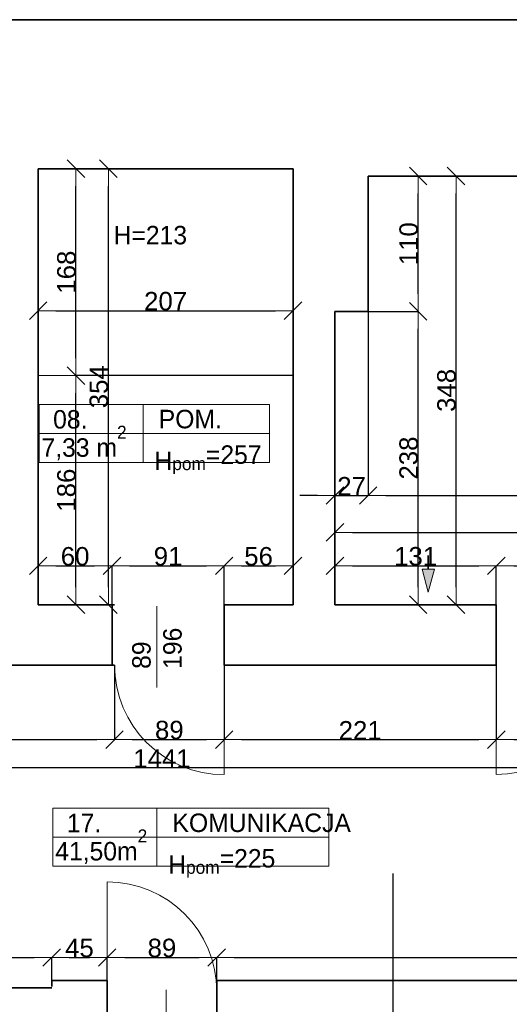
# Model space of a CAD drawing. Header units: metres. Extents: x 7506757 to 756746378, y 5735207 to 582114514.
# Tile 14 of 256: x 7541363 to 7545339, y 5802053 to 5810047. Entities that reach past the tile are written whole.
import ezdxf

# ---------------------------------------------------------------- set-up
doc = ezdxf.new("R2010")
doc.units = ezdxf.units.M
doc.header["$MEASUREMENT"] = 0
doc.header["$PDMODE"] = 2
doc.layers.get('0').update_dxf_attribs({"color": 250, "linetype": 'CONTINUOUS', "lineweight": 100, "plot": 0})
doc.layers.get('Defpoints').update_dxf_attribs({"linetype": 'CONTINUOUS'})
for name, color, linetype, lineweight in [('2D - Ogolne46', 7, 'CONTINUOUS', 18), ('7 - linia widok1', 7, 'CONTINUOUS', 13), ('ELEKTRYKA141', 7, 'CONTINUOUS', 0), ('M_OCIANA1', 7, 'CONTINUOUS', 13), ('M_OCIANA141', 7, 'CONTINUOUS', 0), ('M_OCIANA6', 5, 'CONTINUOUS', 35), ('M_OPISY141', 7, 'CONTINUOUS', 0), ('opis1', 7, 'CONTINUOUS', 13)]:
    doc.layers.add(name, color=color, linetype=linetype, lineweight=lineweight)
doc.layers.add('M_OCIANA', color=7, linetype='CONTINUOUS')
doc.layers.add('PWYMIAR', color=7, linetype='CONTINUOUS')
doc.styles.add('GENERATED_STYLE_1', font='arial.ttf')
doc.styles.add('GENERATED_STYLE_2', font='txt')
doc.dimstyles.new('GENERATED_STYLE__1', dxfattribs={"dimtxt": 150, "dimasz": 142.5, "dimexe": 0.18, "dimexo": 0, "dimgap": 0.09, "dimtad": 1, "dimdec": 0, "dimlfac": 0.1, "dimzin": 0, "dimdsep": 46, "dimtxsty": 'GENERATED_STYLE_1', "dimblk": 'ARROWHEAD_6', "dimblk1": 'ARROWHEAD_6', "dimblk2": 'ARROWHEAD_6', "dimcen": 0.09, "dimclrd": 251, "dimclre": 251, "dimclrt": 7, "dimazin": 0, "dimtfac": 1, "dimtdec": 4, "dimtmove": 0, "dimatfit": 3, "dimfxl": 0, "dimtolj": 1, "dimtzin": 0, "dimarcsym": 0})
doc.dimstyles.new('GENERATED_STYLE__2', dxfattribs={"dimtxt": 150, "dimasz": 142.5, "dimexe": 0.18, "dimexo": 0, "dimgap": 0.09, "dimtad": 1, "dimtih": 1, "dimtoh": 1, "dimdec": 0, "dimlfac": 0.1, "dimzin": 0, "dimdsep": 46, "dimtxsty": 'GENERATED_STYLE_1', "dimblk": 'ARROWHEAD_6', "dimblk1": 'ARROWHEAD_6', "dimblk2": 'ARROWHEAD_6', "dimcen": 0.09, "dimclrd": 251, "dimclre": 251, "dimclrt": 7, "dimazin": 0, "dimtfac": 1, "dimtdec": 4, "dimtmove": 0, "dimatfit": 3, "dimfxl": 0, "dimtolj": 1, "dimtzin": 0, "dimarcsym": 0})
doc.dimstyles.new('GENERATED_STYLE__3', dxfattribs={"dimtxt": 150, "dimasz": 142.5, "dimexe": 0.18, "dimexo": 0, "dimgap": 0.09, "dimtad": 1, "dimdec": 0, "dimlfac": 0.1, "dimzin": 0, "dimdsep": 46, "dimtxsty": 'GENERATED_STYLE_1', "dimblk": 'ARROWHEAD_6', "dimblk1": 'ARROWHEAD_6', "dimblk2": 'ARROWHEAD_6', "dimcen": 0.09, "dimclrd": 251, "dimclre": 251, "dimclrt": 7, "dimazin": 0, "dimtfac": 1, "dimtdec": 4, "dimtmove": 2, "dimatfit": 3, "dimfxl": 0, "dimtolj": 1, "dimtzin": 0, "dimarcsym": 0})
doc.dimstyles.new('GENERATED_STYLE__4', dxfattribs={"dimtxt": 150, "dimasz": 142.5, "dimexe": 0.18, "dimexo": 0, "dimgap": 0.09, "dimtad": 1, "dimtih": 1, "dimtoh": 1, "dimdec": 0, "dimlfac": 0.1, "dimzin": 0, "dimdsep": 46, "dimtxsty": 'GENERATED_STYLE_1', "dimblk": 'ARROWHEAD_6', "dimblk1": 'ARROWHEAD_6', "dimblk2": 'ARROWHEAD_6', "dimcen": 0.09, "dimclrd": 251, "dimclre": 251, "dimclrt": 7, "dimazin": 0, "dimtfac": 1, "dimtdec": 4, "dimtmove": 2, "dimatfit": 3, "dimfxl": 0, "dimtolj": 1, "dimtzin": 0, "dimarcsym": 0})

# ---------------------------------------------------------------- blocks, each defined once
blk = doc.blocks.new('Linia_22', base_point=(603552.2, 254718.8))
at = {"layer": 'M_OCIANA1', "linetype": 'Continuous'}
blk.add_hatch(color=256, dxfattribs=at).paths.add_polyline_path([(603552.2, 254419.2), (603502.2, 254605.8), (603602.2, 254605.8)], flags=0)
for p, q in [((603552.2, 254419.2), (603502.2, 254605.8)), ((603502.2, 254605.8), (603602.2, 254605.8)), ((603552.2, 254419.2), (603602.2, 254605.8))]:
    blk.add_line(p, q, dxfattribs=at)
at = {"layer": 'M_OCIANA6', "linetype": 'Continuous'}
blk.add_line((603552.2, 254718.8), (603552.2, 254605.8), dxfattribs=at)
blk = doc.blocks.new('ARROWHEAD_6')
at = {"color": 0, "linetype": 'Continuous', "lineweight": 0}
for p, q in [((0, 0), (-1, 0)), ((-0.5, -0.5), (0.5, 0.5))]:
    blk.add_line(p, q, dxfattribs=at)
blk = doc.blocks.new('*D4009')
at = {"layer": 'Defpoints', "color": 0, "linetype": 'Continuous', "transparency": 16777216}
for p in [(7543583.4, 5807684.4), (7541513.4, 5805297.5), (7543583.4, 5805297.5)]:
    blk.add_point(p, dxfattribs=at)
at = {"layer": 'PWYMIAR', "color": 251, "linetype": 'Continuous', "lineweight": -2, "transparency": 16777216}
for p, q in [((7541513.4, 5805297.5), (7541513.4, 5807684.6)), ((7541655.9, 5807684.4), (7543440.9, 5807684.4)), ((7543583.4, 5805297.5), (7543583.4, 5807684.6))]:
    blk.add_line(p, q, dxfattribs=at)
at = {"layer": 'PWYMIAR', "color": 251, "linetype": 'Continuous', "lineweight": -2, "transparency": 16777216, "xscale": 142.5, "yscale": 142.5, "zscale": 142.5, "rotation": 180}
blk.add_blockref('ARROWHEAD_6', (7541513.4, 5807684.4), dxfattribs=at)
at = {"layer": 'PWYMIAR', "color": 251, "linetype": 'Continuous', "lineweight": -2, "transparency": 16777216, "xscale": 142.5, "yscale": 142.5, "zscale": 142.5}
blk.add_blockref('ARROWHEAD_6', (7543583.4, 5807684.4), dxfattribs=at)
at = {"layer": 'PWYMIAR', "color": 7, "linetype": 'Continuous', "lineweight": 13, "transparency": 16777216, "insert": (7542548.4, 5807761.1), "char_height": 150, "attachment_point": 5, "style": 'GENERATED_STYLE_1'}
blk.add_mtext('\\A1;207', dxfattribs=at)
blk = doc.blocks.new('*D4010')
at = {"layer": 'Defpoints', "color": 0, "linetype": 'Continuous', "transparency": 16777216}
for p in [(7541820.1, 5807157.5), (7543583.4, 5807157.5), (7541513.4, 5805297.5)]:
    blk.add_point(p, dxfattribs=at)
at = {"layer": 'PWYMIAR', "color": 251, "linetype": 'Continuous', "lineweight": -2, "transparency": 16777216}
for p, q in [((7543583.4, 5807157.5), (7541820, 5807157.5)), ((7541820.1, 5805440), (7541820.1, 5807015)), ((7541513.4, 5805297.5), (7541820.3, 5805297.5))]:
    blk.add_line(p, q, dxfattribs=at)
at = {"layer": 'PWYMIAR', "color": 251, "linetype": 'Continuous', "lineweight": -2, "transparency": 16777216, "xscale": 142.5, "yscale": 142.5, "zscale": 142.5}
for p, rotation in [((7541820.1, 5807157.5), 90), ((7541820.1, 5805297.5), 270)]:
    blk.add_blockref('ARROWHEAD_6', p, dxfattribs=dict(at, rotation=rotation))
at = {"layer": 'PWYMIAR', "color": 7, "linetype": 'Continuous', "lineweight": 13, "transparency": 16777216, "insert": (7541743.5, 5806227.5), "char_height": 150, "attachment_point": 5, "rotation": 90, "style": 'GENERATED_STYLE_1'}
blk.add_mtext('\\A1;186', dxfattribs=at)
blk = doc.blocks.new('*D4011')
at = {"layer": 'Defpoints', "color": 0, "linetype": 'Continuous', "transparency": 16777216}
for p in [(7541513.4, 5808837.5), (7541820.1, 5808837.5), (7543583.4, 5807157.5)]:
    blk.add_point(p, dxfattribs=at)
at = {"layer": 'PWYMIAR', "color": 251, "linetype": 'Continuous', "lineweight": -2, "transparency": 16777216}
for p, q in [((7541513.4, 5808837.5), (7541820.3, 5808837.5)), ((7541820.1, 5807300), (7541820.1, 5808695)), ((7543583.4, 5807157.5), (7541820, 5807157.5))]:
    blk.add_line(p, q, dxfattribs=at)
at = {"layer": 'PWYMIAR', "color": 251, "linetype": 'Continuous', "lineweight": -2, "transparency": 16777216, "xscale": 142.5, "yscale": 142.5, "zscale": 142.5}
for p, rotation in [((7541820.1, 5808837.5), 90), ((7541820.1, 5807157.5), 270)]:
    blk.add_blockref('ARROWHEAD_6', p, dxfattribs=dict(at, rotation=rotation))
at = {"layer": 'PWYMIAR', "color": 7, "linetype": 'Continuous', "lineweight": 13, "transparency": 16777216, "insert": (7541743.5, 5807997.5), "char_height": 150, "attachment_point": 5, "rotation": 90, "style": 'GENERATED_STYLE_1'}
blk.add_mtext('\\A1;168', dxfattribs=at)
blk = doc.blocks.new('*D4012')
at = {"layer": 'Defpoints', "color": 0, "linetype": 'Continuous', "transparency": 16777216}
for p in [(7542113.4, 5805612.9), (7541513.4, 5805297.5), (7542113.4, 5805297.5)]:
    blk.add_point(p, dxfattribs=at)
at = {"layer": 'PWYMIAR', "color": 251, "linetype": 'Continuous', "lineweight": -2, "transparency": 16777216}
for p, q in [((7541513.4, 5805297.5), (7541513.4, 5805613)), ((7541655.9, 5805612.9), (7541970.9, 5805612.9)), ((7542113.4, 5805297.5), (7542113.4, 5805613))]:
    blk.add_line(p, q, dxfattribs=at)
at = {"layer": 'PWYMIAR', "color": 251, "linetype": 'Continuous', "lineweight": -2, "transparency": 16777216, "xscale": 142.5, "yscale": 142.5, "zscale": 142.5, "rotation": 180}
blk.add_blockref('ARROWHEAD_6', (7541513.4, 5805612.9), dxfattribs=at)
at = {"layer": 'PWYMIAR', "color": 251, "linetype": 'Continuous', "lineweight": -2, "transparency": 16777216, "xscale": 142.5, "yscale": 142.5, "zscale": 142.5}
blk.add_blockref('ARROWHEAD_6', (7542113.4, 5805612.9), dxfattribs=at)
at = {"layer": 'PWYMIAR', "color": 7, "linetype": 'Continuous', "lineweight": 13, "transparency": 16777216, "insert": (7541813.4, 5805689.5), "char_height": 150, "attachment_point": 5, "style": 'GENERATED_STYLE_1'}
blk.add_mtext('\\A1;60', dxfattribs=at)
blk = doc.blocks.new('*D4013')
at = {"layer": 'Defpoints', "color": 0, "linetype": 'Continuous', "transparency": 16777216}
for p in [(7543023.4, 5805612.9), (7542113.4, 5805297.5), (7543023.4, 5805297.5)]:
    blk.add_point(p, dxfattribs=at)
at = {"layer": 'PWYMIAR', "color": 251, "linetype": 'Continuous', "lineweight": -2, "transparency": 16777216}
for p, q in [((7542113.4, 5805297.5), (7542113.4, 5805613)), ((7542255.9, 5805612.9), (7542880.9, 5805612.9)), ((7543023.4, 5805297.5), (7543023.4, 5805613))]:
    blk.add_line(p, q, dxfattribs=at)
at = {"layer": 'PWYMIAR', "color": 251, "linetype": 'Continuous', "lineweight": -2, "transparency": 16777216, "xscale": 142.5, "yscale": 142.5, "zscale": 142.5, "rotation": 180}
blk.add_blockref('ARROWHEAD_6', (7542113.4, 5805612.9), dxfattribs=at)
at = {"layer": 'PWYMIAR', "color": 251, "linetype": 'Continuous', "lineweight": -2, "transparency": 16777216, "xscale": 142.5, "yscale": 142.5, "zscale": 142.5}
blk.add_blockref('ARROWHEAD_6', (7543023.4, 5805612.9), dxfattribs=at)
at = {"layer": 'PWYMIAR', "color": 7, "linetype": 'Continuous', "lineweight": 13, "transparency": 16777216, "insert": (7542568.4, 5805689.5), "char_height": 150, "attachment_point": 5, "style": 'GENERATED_STYLE_1'}
blk.add_mtext('\\A1;91', dxfattribs=at)
blk = doc.blocks.new('*D4014')
at = {"layer": 'Defpoints', "color": 0, "linetype": 'Continuous', "transparency": 16777216}
for p in [(7543583.4, 5805612.9), (7543023.4, 5805297.5), (7543583.4, 5805297.5)]:
    blk.add_point(p, dxfattribs=at)
at = {"layer": 'PWYMIAR', "color": 251, "linetype": 'Continuous', "lineweight": -2, "transparency": 16777216}
for p, q in [((7543023.4, 5805297.5), (7543023.4, 5805613)), ((7543165.9, 5805612.9), (7543440.9, 5805612.9)), ((7543583.4, 5805297.5), (7543583.4, 5805613))]:
    blk.add_line(p, q, dxfattribs=at)
at = {"layer": 'PWYMIAR', "color": 251, "linetype": 'Continuous', "lineweight": -2, "transparency": 16777216, "xscale": 142.5, "yscale": 142.5, "zscale": 142.5, "rotation": 180}
blk.add_blockref('ARROWHEAD_6', (7543023.4, 5805612.9), dxfattribs=at)
at = {"layer": 'PWYMIAR', "color": 251, "linetype": 'Continuous', "lineweight": -2, "transparency": 16777216, "xscale": 142.5, "yscale": 142.5, "zscale": 142.5}
blk.add_blockref('ARROWHEAD_6', (7543583.4, 5805612.9), dxfattribs=at)
at = {"layer": 'PWYMIAR', "color": 7, "linetype": 'Continuous', "lineweight": 13, "transparency": 16777216, "insert": (7543303.4, 5805689.5), "char_height": 150, "attachment_point": 5, "style": 'GENERATED_STYLE_1'}
blk.add_mtext('\\A1;56', dxfattribs=at)
blk = doc.blocks.new('*D4015')
at = {"layer": 'Defpoints', "color": 0, "linetype": 'Continuous', "transparency": 16777216}
for p in [(7545233.3, 5805612.9), (7543923.5, 5805297.5), (7545233.3, 5805297.5)]:
    blk.add_point(p, dxfattribs=at)
at = {"layer": 'PWYMIAR', "color": 251, "linetype": 'Continuous', "lineweight": -2, "transparency": 16777216}
for p, q in [((7543923.5, 5805297.5), (7543923.5, 5805613)), ((7544066, 5805612.9), (7545090.8, 5805612.9)), ((7545233.3, 5805297.5), (7545233.3, 5805613))]:
    blk.add_line(p, q, dxfattribs=at)
at = {"layer": 'PWYMIAR', "color": 251, "linetype": 'Continuous', "lineweight": -2, "transparency": 16777216, "xscale": 142.5, "yscale": 142.5, "zscale": 142.5, "rotation": 180}
blk.add_blockref('ARROWHEAD_6', (7543923.5, 5805612.9), dxfattribs=at)
at = {"layer": 'PWYMIAR', "color": 251, "linetype": 'Continuous', "lineweight": -2, "transparency": 16777216, "xscale": 142.5, "yscale": 142.5, "zscale": 142.5}
blk.add_blockref('ARROWHEAD_6', (7545233.3, 5805612.9), dxfattribs=at)
at = {"layer": 'PWYMIAR', "color": 7, "linetype": 'Continuous', "lineweight": 13, "transparency": 16777216, "insert": (7544578.4, 5805689.6), "char_height": 150, "attachment_point": 5, "style": 'GENERATED_STYLE_1'}
blk.add_mtext('\\A1;131', dxfattribs=at)
blk = doc.blocks.new('*D4016')
at = {"layer": 'Defpoints', "color": 0, "linetype": 'Continuous', "transparency": 16777216}
for p in [(7546123.3, 5805612.9), (7545233.3, 5805297.5), (7546123.3, 5805297.5)]:
    blk.add_point(p, dxfattribs=at)
at = {"layer": 'PWYMIAR', "color": 251, "linetype": 'Continuous', "lineweight": -2, "transparency": 16777216}
for p, q in [((7545233.3, 5805297.5), (7545233.3, 5805613)), ((7545375.8, 5805612.9), (7545980.8, 5805612.9)), ((7546123.3, 5805297.5), (7546123.3, 5805613))]:
    blk.add_line(p, q, dxfattribs=at)
at = {"layer": 'PWYMIAR', "color": 251, "linetype": 'Continuous', "lineweight": -2, "transparency": 16777216, "xscale": 142.5, "yscale": 142.5, "zscale": 142.5, "rotation": 180}
blk.add_blockref('ARROWHEAD_6', (7545233.3, 5805612.9), dxfattribs=at)
at = {"layer": 'PWYMIAR', "color": 251, "linetype": 'Continuous', "lineweight": -2, "transparency": 16777216, "xscale": 142.5, "yscale": 142.5, "zscale": 142.5}
blk.add_blockref('ARROWHEAD_6', (7546123.3, 5805612.9), dxfattribs=at)
at = {"layer": 'PWYMIAR', "color": 7, "linetype": 'Continuous', "lineweight": 13, "transparency": 16777216, "insert": (7545678.3, 5805689.5), "char_height": 150, "attachment_point": 5, "style": 'GENERATED_STYLE_1'}
blk.add_mtext('\\A1;89', dxfattribs=at)
blk = doc.blocks.new('*D4018')
at = {"layer": 'Defpoints', "color": 0, "linetype": 'Continuous', "transparency": 16777216}
for p in [(7544193.5, 5808777.5), (7543923.5, 5807678.8), (7544193.5, 5806183.9)]:
    blk.add_point(p, dxfattribs=at)
at = {"layer": 'PWYMIAR', "color": 251, "linetype": 'Continuous', "lineweight": -2, "transparency": 16777216}
for p, q in [((7544193.5, 5808777.5), (7544193.5, 5806183.7)), ((7543923.5, 5807678.8), (7543923.5, 5806183.7)), ((7543781, 5806183.9), (7543638.5, 5806183.9)), ((7543923.5, 5806183.9), (7544193.5, 5806183.9)), ((7544336, 5806183.9), (7544478.5, 5806183.9))]:
    blk.add_line(p, q, dxfattribs=at)
at = {"layer": 'PWYMIAR', "color": 251, "linetype": 'Continuous', "lineweight": -2, "transparency": 16777216, "xscale": 142.5, "yscale": 142.5, "zscale": 142.5}
blk.add_blockref('ARROWHEAD_6', (7543923.5, 5806183.9), dxfattribs=at)
at = {"layer": 'PWYMIAR', "color": 251, "linetype": 'Continuous', "lineweight": -2, "transparency": 16777216, "xscale": 142.5, "yscale": 142.5, "zscale": 142.5, "rotation": 180}
blk.add_blockref('ARROWHEAD_6', (7544193.5, 5806183.9), dxfattribs=at)
at = {"layer": 'PWYMIAR', "color": 7, "linetype": 'Continuous', "lineweight": 13, "transparency": 16777216, "insert": (7544058.5, 5806259.3), "char_height": 150, "attachment_point": 5, "style": 'GENERATED_STYLE_1'}
blk.add_mtext('\\A1;27', dxfattribs=at)
blk = doc.blocks.new('*D4019')
at = {"layer": 'Defpoints', "color": 0, "linetype": 'Continuous', "transparency": 16777216}
for p in [(7544193.5, 5808777.5), (7549143.5, 5807377.5), (7549143.5, 5806183.9)]:
    blk.add_point(p, dxfattribs=at)
at = {"layer": 'PWYMIAR', "color": 251, "linetype": 'Continuous', "lineweight": -2, "transparency": 16777216}
for p, q in [((7544193.5, 5808777.5), (7544193.5, 5806183.7)), ((7549143.5, 5807377.5), (7549143.5, 5806183.7)), ((7544336, 5806183.9), (7549001, 5806183.9))]:
    blk.add_line(p, q, dxfattribs=at)
at = {"layer": 'PWYMIAR', "color": 251, "linetype": 'Continuous', "lineweight": -2, "transparency": 16777216, "xscale": 142.5, "yscale": 142.5, "zscale": 142.5, "rotation": 180}
blk.add_blockref('ARROWHEAD_6', (7544193.5, 5806183.9), dxfattribs=at)
at = {"layer": 'PWYMIAR', "color": 251, "linetype": 'Continuous', "lineweight": -2, "transparency": 16777216, "xscale": 142.5, "yscale": 142.5, "zscale": 142.5}
blk.add_blockref('ARROWHEAD_6', (7549143.5, 5806183.9), dxfattribs=at)
at = {"layer": 'PWYMIAR', "color": 7, "linetype": 'Continuous', "lineweight": 13, "transparency": 16777216, "insert": (7546668.5, 5806260.6), "char_height": 150, "attachment_point": 5, "style": 'GENERATED_STYLE_1'}
blk.add_mtext('\\A1;495', dxfattribs=at)
blk = doc.blocks.new('*D4021')
at = {"layer": 'Defpoints', "color": 0, "linetype": 'Continuous', "transparency": 16777216}
for p in [(7549763.5, 5805885), (7543923.5, 5805297.5), (7549763.5, 5805297.5)]:
    blk.add_point(p, dxfattribs=at)
at = {"layer": 'PWYMIAR', "color": 251, "linetype": 'Continuous', "lineweight": -2, "transparency": 16777216}
for p, q in [((7543923.5, 5805297.5), (7543923.5, 5805885.2)), ((7544066, 5805885), (7549621, 5805885)), ((7549763.5, 5805297.5), (7549763.5, 5805885.2))]:
    blk.add_line(p, q, dxfattribs=at)
at = {"layer": 'PWYMIAR', "color": 251, "linetype": 'Continuous', "lineweight": -2, "transparency": 16777216, "xscale": 142.5, "yscale": 142.5, "zscale": 142.5, "rotation": 180}
blk.add_blockref('ARROWHEAD_6', (7543923.5, 5805885), dxfattribs=at)
at = {"layer": 'PWYMIAR', "color": 251, "linetype": 'Continuous', "lineweight": -2, "transparency": 16777216, "xscale": 142.5, "yscale": 142.5, "zscale": 142.5}
blk.add_blockref('ARROWHEAD_6', (7549763.5, 5805885), dxfattribs=at)
at = {"layer": 'PWYMIAR', "color": 7, "linetype": 'Continuous', "lineweight": 13, "transparency": 16777216, "insert": (7546843.5, 5805961.6), "char_height": 150, "attachment_point": 5, "style": 'GENERATED_STYLE_1'}
blk.add_mtext('\\A1;584', dxfattribs=at)
blk = doc.blocks.new('*D4022')
at = {"layer": 'Defpoints', "color": 0, "linetype": 'Continuous', "transparency": 16777216}
for p in [(7543923.5, 5807678.8), (7544599.3, 5807678.8), (7543923.5, 5805297.5)]:
    blk.add_point(p, dxfattribs=at)
at = {"layer": 'PWYMIAR', "color": 251, "linetype": 'Continuous', "lineweight": -2, "transparency": 16777216}
for p, q in [((7543923.5, 5807678.8), (7544599.5, 5807678.8)), ((7544599.3, 5805440), (7544599.3, 5807536.3)), ((7543923.5, 5805297.5), (7544599.5, 5805297.5))]:
    blk.add_line(p, q, dxfattribs=at)
at = {"layer": 'PWYMIAR', "color": 251, "linetype": 'Continuous', "lineweight": -2, "transparency": 16777216, "xscale": 142.5, "yscale": 142.5, "zscale": 142.5}
for p, rotation in [((7544599.3, 5807678.8), 90), ((7544599.3, 5805297.5), 270)]:
    blk.add_blockref('ARROWHEAD_6', p, dxfattribs=dict(at, rotation=rotation))
at = {"layer": 'PWYMIAR', "color": 7, "linetype": 'Continuous', "lineweight": 13, "transparency": 16777216, "insert": (7544522.6, 5806488.2), "char_height": 150, "attachment_point": 5, "rotation": 90, "style": 'GENERATED_STYLE_1'}
blk.add_mtext('\\A1;238', dxfattribs=at)
blk = doc.blocks.new('*D4023')
at = {"layer": 'Defpoints', "color": 0, "linetype": 'Continuous', "transparency": 16777216}
for p in [(7544193.5, 5808777.5), (7544599.3, 5808777.5), (7543923.5, 5807678.8)]:
    blk.add_point(p, dxfattribs=at)
at = {"layer": 'PWYMIAR', "color": 251, "linetype": 'Continuous', "lineweight": -2, "transparency": 16777216}
for p, q in [((7544193.5, 5808777.5), (7544599.5, 5808777.5)), ((7544599.3, 5807821.3), (7544599.3, 5808635)), ((7543923.5, 5807678.8), (7544599.5, 5807678.8))]:
    blk.add_line(p, q, dxfattribs=at)
at = {"layer": 'PWYMIAR', "color": 251, "linetype": 'Continuous', "lineweight": -2, "transparency": 16777216, "xscale": 142.5, "yscale": 142.5, "zscale": 142.5}
for p, rotation in [((7544599.3, 5808777.5), 90), ((7544599.3, 5807678.8), 270)]:
    blk.add_blockref('ARROWHEAD_6', p, dxfattribs=dict(at, rotation=rotation))
at = {"layer": 'PWYMIAR', "color": 7, "linetype": 'Continuous', "lineweight": 13, "transparency": 16777216, "insert": (7544522.7, 5808228.2), "char_height": 150, "attachment_point": 5, "rotation": 90, "style": 'GENERATED_STYLE_1'}
blk.add_mtext('\\A1;110', dxfattribs=at)
blk = doc.blocks.new('*D4024')
at = {"layer": 'Defpoints', "color": 0, "linetype": 'Continuous', "transparency": 16777216}
for p in [(7544193.5, 5808777.5), (7544906.5, 5808777.5), (7545233.3, 5805297.5)]:
    blk.add_point(p, dxfattribs=at)
at = {"layer": 'PWYMIAR', "color": 251, "linetype": 'Continuous', "lineweight": -2, "transparency": 16777216}
for p, q in [((7544193.5, 5808777.5), (7544906.7, 5808777.5)), ((7544906.5, 5805440), (7544906.5, 5808635)), ((7545233.3, 5805297.5), (7544906.4, 5805297.5))]:
    blk.add_line(p, q, dxfattribs=at)
at = {"layer": 'PWYMIAR', "color": 251, "linetype": 'Continuous', "lineweight": -2, "transparency": 16777216, "xscale": 142.5, "yscale": 142.5, "zscale": 142.5}
for p, rotation in [((7544906.5, 5808777.5), 90), ((7544906.5, 5805297.5), 270)]:
    blk.add_blockref('ARROWHEAD_6', p, dxfattribs=dict(at, rotation=rotation))
at = {"layer": 'PWYMIAR', "color": 7, "linetype": 'Continuous', "lineweight": 13, "transparency": 16777216, "insert": (7544829.8, 5807037.5), "char_height": 150, "attachment_point": 5, "rotation": 90, "style": 'GENERATED_STYLE_1'}
blk.add_mtext('\\A1;348', dxfattribs=at)
blk = doc.blocks.new('*D4030')
at = {"layer": 'Defpoints', "color": 0, "linetype": 'Continuous', "transparency": 16777216}
for p in [(7541623.5, 5802432.8), (7535313.4, 5802186.9), (7541623.5, 5802196.9)]:
    blk.add_point(p, dxfattribs=at)
at = {"layer": 'PWYMIAR', "color": 251, "linetype": 'Continuous', "lineweight": -2, "transparency": 16777216}
for p, q in [((7535313.4, 5802186.9), (7535313.4, 5802433)), ((7535455.9, 5802432.8), (7541481, 5802432.8)), ((7541623.5, 5802196.9), (7541623.5, 5802433))]:
    blk.add_line(p, q, dxfattribs=at)
at = {"layer": 'PWYMIAR', "color": 251, "linetype": 'Continuous', "lineweight": -2, "transparency": 16777216, "xscale": 142.5, "yscale": 142.5, "zscale": 142.5, "rotation": 180}
blk.add_blockref('ARROWHEAD_6', (7535313.4, 5802432.8), dxfattribs=at)
at = {"layer": 'PWYMIAR', "color": 251, "linetype": 'Continuous', "lineweight": -2, "transparency": 16777216, "xscale": 142.5, "yscale": 142.5, "zscale": 142.5}
blk.add_blockref('ARROWHEAD_6', (7541623.5, 5802432.8), dxfattribs=at)
at = {"layer": 'PWYMIAR', "color": 7, "linetype": 'Continuous', "lineweight": 13, "transparency": 16777216, "insert": (7538468.4, 5802509.5), "char_height": 150, "attachment_point": 5, "style": 'GENERATED_STYLE_1'}
blk.add_mtext('\\A1;631', dxfattribs=at)
blk = doc.blocks.new('*D4031')
at = {"layer": 'Defpoints', "color": 0, "linetype": 'Continuous', "transparency": 16777216}
for p in [(7542073.5, 5802432.8), (7542073.5, 5802246.9), (7541623.5, 5802196.9)]:
    blk.add_point(p, dxfattribs=at)
at = {"layer": 'PWYMIAR', "color": 251, "linetype": 'Continuous', "lineweight": -2, "transparency": 16777216}
for p, q in [((7541623.5, 5802196.9), (7541623.5, 5802433)), ((7541766, 5802432.8), (7541931, 5802432.8)), ((7542073.5, 5802246.9), (7542073.5, 5802433))]:
    blk.add_line(p, q, dxfattribs=at)
at = {"layer": 'PWYMIAR', "color": 251, "linetype": 'Continuous', "lineweight": -2, "transparency": 16777216, "xscale": 142.5, "yscale": 142.5, "zscale": 142.5, "rotation": 180}
blk.add_blockref('ARROWHEAD_6', (7541623.5, 5802432.8), dxfattribs=at)
at = {"layer": 'PWYMIAR', "color": 251, "linetype": 'Continuous', "lineweight": -2, "transparency": 16777216, "xscale": 142.5, "yscale": 142.5, "zscale": 142.5}
blk.add_blockref('ARROWHEAD_6', (7542073.5, 5802432.8), dxfattribs=at)
at = {"layer": 'PWYMIAR', "color": 7, "linetype": 'Continuous', "lineweight": 13, "transparency": 16777216, "insert": (7541848.5, 5802509.2), "char_height": 150, "attachment_point": 5, "style": 'GENERATED_STYLE_1'}
blk.add_mtext('\\A1;45', dxfattribs=at)
blk = doc.blocks.new('*D4032')
at = {"layer": 'Defpoints', "color": 0, "linetype": 'Continuous', "transparency": 16777216}
for p in [(7542963.5, 5802432.8), (7542073.5, 5802246.9), (7542963.5, 5802246.9)]:
    blk.add_point(p, dxfattribs=at)
at = {"layer": 'PWYMIAR', "color": 251, "linetype": 'Continuous', "lineweight": -2, "transparency": 16777216}
for p, q in [((7542073.5, 5802246.9), (7542073.5, 5802433)), ((7542216, 5802432.8), (7542821, 5802432.8)), ((7542963.5, 5802246.9), (7542963.5, 5802433))]:
    blk.add_line(p, q, dxfattribs=at)
at = {"layer": 'PWYMIAR', "color": 251, "linetype": 'Continuous', "lineweight": -2, "transparency": 16777216, "xscale": 142.5, "yscale": 142.5, "zscale": 142.5, "rotation": 180}
blk.add_blockref('ARROWHEAD_6', (7542073.5, 5802432.8), dxfattribs=at)
at = {"layer": 'PWYMIAR', "color": 251, "linetype": 'Continuous', "lineweight": -2, "transparency": 16777216, "xscale": 142.5, "yscale": 142.5, "zscale": 142.5}
blk.add_blockref('ARROWHEAD_6', (7542963.5, 5802432.8), dxfattribs=at)
at = {"layer": 'PWYMIAR', "color": 7, "linetype": 'Continuous', "lineweight": 13, "transparency": 16777216, "insert": (7542518.5, 5802509.5), "char_height": 150, "attachment_point": 5, "style": 'GENERATED_STYLE_1'}
blk.add_mtext('\\A1;89', dxfattribs=at)
blk = doc.blocks.new('*D4033')
at = {"layer": 'Defpoints', "color": 0, "linetype": 'Continuous', "transparency": 16777216}
for p in [(7549723.5, 5802432.8), (7542963.5, 5802246.9), (7549723.5, 5802247.5)]:
    blk.add_point(p, dxfattribs=at)
at = {"layer": 'PWYMIAR', "color": 251, "linetype": 'Continuous', "lineweight": -2, "transparency": 16777216}
for p, q in [((7542963.5, 5802246.9), (7542963.5, 5802433)), ((7543106, 5802432.8), (7549581, 5802432.8)), ((7549723.5, 5802247.5), (7549723.5, 5802433))]:
    blk.add_line(p, q, dxfattribs=at)
at = {"layer": 'PWYMIAR', "color": 251, "linetype": 'Continuous', "lineweight": -2, "transparency": 16777216, "xscale": 142.5, "yscale": 142.5, "zscale": 142.5, "rotation": 180}
blk.add_blockref('ARROWHEAD_6', (7542963.5, 5802432.8), dxfattribs=at)
at = {"layer": 'PWYMIAR', "color": 251, "linetype": 'Continuous', "lineweight": -2, "transparency": 16777216, "xscale": 142.5, "yscale": 142.5, "zscale": 142.5}
blk.add_blockref('ARROWHEAD_6', (7549723.5, 5802432.8), dxfattribs=at)
at = {"layer": 'PWYMIAR', "color": 7, "linetype": 'Continuous', "lineweight": 13, "transparency": 16777216, "insert": (7546343.5, 5802509.5), "char_height": 150, "attachment_point": 5, "style": 'GENERATED_STYLE_1'}
blk.add_mtext('\\A1;676', dxfattribs=at)
blk = doc.blocks.new('*D4094')
at = {"layer": 'Defpoints', "color": 0, "linetype": 'Continuous', "transparency": 16777216}
for p in [(7542083.3, 5808837.5), (7543583.4, 5808837.5), (7542113.4, 5805297.5)]:
    blk.add_point(p, dxfattribs=at)
at = {"layer": 'PWYMIAR', "color": 251, "linetype": 'Continuous', "lineweight": -2, "transparency": 16777216}
for p, q in [((7543583.4, 5808837.5), (7542083.1, 5808837.5)), ((7542083.3, 5805440), (7542083.3, 5808695)), ((7542113.4, 5805297.5), (7542083.1, 5805297.5))]:
    blk.add_line(p, q, dxfattribs=at)
at = {"layer": 'PWYMIAR', "color": 251, "linetype": 'Continuous', "lineweight": -2, "transparency": 16777216, "xscale": 142.5, "yscale": 142.5, "zscale": 142.5}
for p, rotation in [((7542083.3, 5808837.5), 90), ((7542083.3, 5805297.5), 270)]:
    blk.add_blockref('ARROWHEAD_6', p, dxfattribs=dict(at, rotation=rotation))
at = {"layer": 'PWYMIAR', "color": 7, "linetype": 'Continuous', "lineweight": 13, "transparency": 16777216, "insert": (7542006.5, 5807067.5), "char_height": 150, "attachment_point": 5, "rotation": 90, "style": 'GENERATED_STYLE_1'}
blk.add_mtext('\\A1;354', dxfattribs=at)
blk = doc.blocks.new('*D4110')
at = {"layer": 'Defpoints', "color": 0, "linetype": 'Continuous', "transparency": 16777216}
for p in [(7540103.4, 5805297.5), (7542133.4, 5804807.5), (7542133.4, 5804202.1)]:
    blk.add_point(p, dxfattribs=at)
at = {"layer": 'PWYMIAR', "color": 251, "linetype": 'Continuous', "lineweight": -2, "transparency": 16777216}
for p, q in [((7540103.4, 5805297.5), (7540103.4, 5804201.9)), ((7542133.4, 5804807.5), (7542133.4, 5804201.9)), ((7540245.9, 5804202.1), (7541990.9, 5804202.1))]:
    blk.add_line(p, q, dxfattribs=at)
at = {"layer": 'PWYMIAR', "color": 251, "linetype": 'Continuous', "lineweight": -2, "transparency": 16777216, "xscale": 142.5, "yscale": 142.5, "zscale": 142.5, "rotation": 180}
blk.add_blockref('ARROWHEAD_6', (7540103.4, 5804202.1), dxfattribs=at)
at = {"layer": 'PWYMIAR', "color": 251, "linetype": 'Continuous', "lineweight": -2, "transparency": 16777216, "xscale": 142.5, "yscale": 142.5, "zscale": 142.5}
blk.add_blockref('ARROWHEAD_6', (7542133.4, 5804202.1), dxfattribs=at)
at = {"layer": 'PWYMIAR', "color": 7, "linetype": 'Continuous', "lineweight": 13, "transparency": 16777216, "insert": (7541118.4, 5804278.8), "char_height": 150, "attachment_point": 5, "style": 'GENERATED_STYLE_1'}
blk.add_mtext('\\A1;203', dxfattribs=at)
blk = doc.blocks.new('*D4111')
at = {"layer": 'Defpoints', "color": 0, "linetype": 'Continuous', "transparency": 16777216}
for p in [(7542133.4, 5804807.5), (7543023.4, 5804807.5), (7543023.4, 5804202.1)]:
    blk.add_point(p, dxfattribs=at)
at = {"layer": 'PWYMIAR', "color": 251, "linetype": 'Continuous', "lineweight": -2, "transparency": 16777216}
for p, q in [((7542133.4, 5804807.5), (7542133.4, 5804201.9)), ((7543023.4, 5804807.5), (7543023.4, 5804201.9)), ((7542275.9, 5804202.1), (7542880.9, 5804202.1))]:
    blk.add_line(p, q, dxfattribs=at)
at = {"layer": 'PWYMIAR', "color": 251, "linetype": 'Continuous', "lineweight": -2, "transparency": 16777216, "xscale": 142.5, "yscale": 142.5, "zscale": 142.5, "rotation": 180}
blk.add_blockref('ARROWHEAD_6', (7542133.4, 5804202.1), dxfattribs=at)
at = {"layer": 'PWYMIAR', "color": 251, "linetype": 'Continuous', "lineweight": -2, "transparency": 16777216, "xscale": 142.5, "yscale": 142.5, "zscale": 142.5}
blk.add_blockref('ARROWHEAD_6', (7543023.4, 5804202.1), dxfattribs=at)
at = {"layer": 'PWYMIAR', "color": 7, "linetype": 'Continuous', "lineweight": 13, "transparency": 16777216, "insert": (7542578.4, 5804278.7), "char_height": 150, "attachment_point": 5, "style": 'GENERATED_STYLE_1'}
blk.add_mtext('\\A1;89', dxfattribs=at)
blk = doc.blocks.new('*D4112')
at = {"layer": 'Defpoints', "color": 0, "linetype": 'Continuous', "transparency": 16777216}
for p in [(7545233.3, 5805297.5), (7543023.4, 5804807.5), (7545233.3, 5804202.1)]:
    blk.add_point(p, dxfattribs=at)
at = {"layer": 'PWYMIAR', "color": 251, "linetype": 'Continuous', "lineweight": -2, "transparency": 16777216}
for p, q in [((7545233.3, 5805297.5), (7545233.3, 5804201.9)), ((7543023.4, 5804807.5), (7543023.4, 5804201.9)), ((7543165.9, 5804202.1), (7545090.8, 5804202.1))]:
    blk.add_line(p, q, dxfattribs=at)
at = {"layer": 'PWYMIAR', "color": 251, "linetype": 'Continuous', "lineweight": -2, "transparency": 16777216, "xscale": 142.5, "yscale": 142.5, "zscale": 142.5, "rotation": 180}
blk.add_blockref('ARROWHEAD_6', (7543023.4, 5804202.1), dxfattribs=at)
at = {"layer": 'PWYMIAR', "color": 251, "linetype": 'Continuous', "lineweight": -2, "transparency": 16777216, "xscale": 142.5, "yscale": 142.5, "zscale": 142.5}
blk.add_blockref('ARROWHEAD_6', (7545233.3, 5804202.1), dxfattribs=at)
at = {"layer": 'PWYMIAR', "color": 7, "linetype": 'Continuous', "lineweight": 13, "transparency": 16777216, "insert": (7544128.4, 5804277.5), "char_height": 150, "attachment_point": 5, "style": 'GENERATED_STYLE_1'}
blk.add_mtext('\\A1;221', dxfattribs=at)
blk = doc.blocks.new('*D4113')
at = {"layer": 'Defpoints', "color": 0, "linetype": 'Continuous', "transparency": 16777216}
for p in [(7545233.3, 5805297.5), (7546123.3, 5805297.5), (7546123.3, 5804202.1)]:
    blk.add_point(p, dxfattribs=at)
at = {"layer": 'PWYMIAR', "color": 251, "linetype": 'Continuous', "lineweight": -2, "transparency": 16777216}
for p, q in [((7545233.3, 5805297.5), (7545233.3, 5804201.9)), ((7546123.3, 5805297.5), (7546123.3, 5804201.9)), ((7545375.8, 5804202.1), (7545980.8, 5804202.1))]:
    blk.add_line(p, q, dxfattribs=at)
at = {"layer": 'PWYMIAR', "color": 251, "linetype": 'Continuous', "lineweight": -2, "transparency": 16777216, "xscale": 142.5, "yscale": 142.5, "zscale": 142.5, "rotation": 180}
blk.add_blockref('ARROWHEAD_6', (7545233.3, 5804202.1), dxfattribs=at)
at = {"layer": 'PWYMIAR', "color": 251, "linetype": 'Continuous', "lineweight": -2, "transparency": 16777216, "xscale": 142.5, "yscale": 142.5, "zscale": 142.5}
blk.add_blockref('ARROWHEAD_6', (7546123.3, 5804202.1), dxfattribs=at)
at = {"layer": 'PWYMIAR', "color": 7, "linetype": 'Continuous', "lineweight": 13, "transparency": 16777216, "insert": (7545678.3, 5804278.7), "char_height": 150, "attachment_point": 5, "style": 'GENERATED_STYLE_1'}
blk.add_mtext('\\A1;89', dxfattribs=at)
blk = doc.blocks.new('*D4115')
at = {"layer": 'Defpoints', "color": 0, "linetype": 'Continuous', "transparency": 16777216}
for p in [(7535313.8, 5803974.5), (7549723.5, 5802247.5), (7535313.4, 5802186.9)]:
    blk.add_point(p, dxfattribs=at)
at = {"layer": 'PWYMIAR', "color": 251, "linetype": 'Continuous', "lineweight": -2, "transparency": 16777216}
for p, q in [((7535313.4, 5802186.9), (7535313.8, 5803974.7)), ((7549581.3, 5803971.6), (7535456.3, 5803974.5)), ((7549723.5, 5802247.5), (7549723.8, 5803971.7))]:
    blk.add_line(p, q, dxfattribs=at)
at = {"layer": 'PWYMIAR', "color": 251, "linetype": 'Continuous', "lineweight": -2, "transparency": 16777216, "xscale": 142.5, "yscale": 142.5, "zscale": 142.5}
for p, rotation in [((7535313.8, 5803974.5), 179.9882798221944), ((7549723.8, 5803971.6), 359.9882798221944)]:
    blk.add_blockref('ARROWHEAD_6', p, dxfattribs=dict(at, rotation=rotation))
at = {"layer": 'PWYMIAR', "color": 7, "linetype": 'Continuous', "lineweight": 13, "transparency": 16777216, "insert": (7542518.8, 5804048.4), "char_height": 150, "attachment_point": 5, "rotation": 359.98828, "style": 'GENERATED_STYLE_1'}
blk.add_mtext('\\A1;1441', dxfattribs=at)
blk = doc.blocks.new('*D4153')
at = {"layer": 'Defpoints', "color": 0, "linetype": 'Continuous', "transparency": 16777216}
for p in [(7544393.4, 5803114), (7544013.4, 5795164.4), (7544393.4, 5789192.4)]:
    blk.add_point(p, dxfattribs=at)
at = {"layer": 'PWYMIAR', "color": 251, "linetype": 'Continuous', "lineweight": -2, "transparency": 16777216}
for p, q in [((7544393.4, 5803114), (7544393.4, 5789192.2)), ((7544013.4, 5795164.4), (7544013.4, 5789192.2)), ((7544155.9, 5789192.4), (7544250.9, 5789192.4))]:
    blk.add_line(p, q, dxfattribs=at)
at = {"layer": 'PWYMIAR', "color": 251, "linetype": 'Continuous', "lineweight": -2, "transparency": 16777216, "xscale": 142.5, "yscale": 142.5, "zscale": 142.5, "rotation": 180}
blk.add_blockref('ARROWHEAD_6', (7544013.4, 5789192.4), dxfattribs=at)
at = {"layer": 'PWYMIAR', "color": 251, "linetype": 'Continuous', "lineweight": -2, "transparency": 16777216, "xscale": 142.5, "yscale": 142.5, "zscale": 142.5}
blk.add_blockref('ARROWHEAD_6', (7544393.4, 5789192.4), dxfattribs=at)
at = {"layer": 'PWYMIAR', "color": 7, "linetype": 'Continuous', "lineweight": 13, "transparency": 16777216, "insert": (7544203.4, 5789269.1), "char_height": 150, "attachment_point": 5, "style": 'GENERATED_STYLE_1'}
blk.add_mtext('\\A1;38', dxfattribs=at)
blk = doc.blocks.new('*D4154')
at = {"layer": 'Defpoints', "color": 0, "linetype": 'Continuous', "transparency": 16777216}
for p in [(7544393.4, 5803114), (7549723.4, 5803114), (7549723.4, 5789192.4)]:
    blk.add_point(p, dxfattribs=at)
at = {"layer": 'PWYMIAR', "color": 251, "linetype": 'Continuous', "lineweight": -2, "transparency": 16777216}
for p, q in [((7544393.4, 5803114), (7544393.4, 5789192.2)), ((7549723.4, 5803114), (7549723.4, 5789192.2)), ((7544535.9, 5789192.4), (7549580.9, 5789192.4))]:
    blk.add_line(p, q, dxfattribs=at)
at = {"layer": 'PWYMIAR', "color": 251, "linetype": 'Continuous', "lineweight": -2, "transparency": 16777216, "xscale": 142.5, "yscale": 142.5, "zscale": 142.5, "rotation": 180}
blk.add_blockref('ARROWHEAD_6', (7544393.4, 5789192.4), dxfattribs=at)
at = {"layer": 'PWYMIAR', "color": 251, "linetype": 'Continuous', "lineweight": -2, "transparency": 16777216, "xscale": 142.5, "yscale": 142.5, "zscale": 142.5}
blk.add_blockref('ARROWHEAD_6', (7549723.4, 5789192.4), dxfattribs=at)
at = {"layer": 'PWYMIAR', "color": 7, "linetype": 'Continuous', "lineweight": 13, "transparency": 16777216, "insert": (7547058.4, 5789269.1), "char_height": 150, "attachment_point": 5, "style": 'GENERATED_STYLE_1'}
blk.add_mtext('\\A1;533', dxfattribs=at)

msp = doc.modelspace()

# ---------------------------------------------------------------- linework, layer by layer
at = {"layer": '7 - linia widok1', "linetype": 'Continuous'}
for p, q in [((7542477.6, 5804624.4), (7542477.6, 5805286)), ((7542554, 5801508.6), (7542554, 5802170.1))]:
    msp.add_line(p, q, dxfattribs=at)
at = {"layer": 'ELEKTRYKA141'}
msp.add_line((7541513.4, 5807157.5), (7543583.4, 5807157.5), dxfattribs=at)
at = {"layer": 'ELEKTRYKA141', "linetype": 'Continuous'}
for p, q in [((7543023.4, 5804807.5), (7543023.4, 5803917.5)), ((7545233.3, 5804810), (7545233.3, 5803920))]:
    msp.add_line(p, q, dxfattribs=at)
for centre, start, end in [((7543023.4, 5804807.5), 180, 270), ((7545233.3, 5804810), 270, 0)]:
    msp.add_arc(centre, 890, start, end, dxfattribs=at)
at = {"layer": 'M_OCIANA141', "linetype": 'Continuous'}
msp.add_line((7542073.5, 5802156.9), (7542073.5, 5803046.9), dxfattribs=at)
msp.add_arc((7542073.5, 5802156.9), 890, 0, 90, dxfattribs=at)
at = {"layer": 'M_OCIANA6'}
msp.add_line((7550263.4, 5810047.5), (7534593.4, 5810047.5), dxfattribs=at)
at = {"layer": 'M_OCIANA6', "linetype": 'Continuous'}
for p, q in [((7541513.4, 5805297.5), (7541513.4, 5808837.5)), ((7541513.4, 5808837.5), (7543583.4, 5808837.5)), ((7543583.4, 5808837.5), (7543583.4, 5805297.5)), ((7544193.5, 5807678.8), (7544193.5, 5808777.5)), ((7549143.5, 5808777.5), (7544193.5, 5808777.5)), ((7543923.5, 5805297.5), (7543923.5, 5807678.8)), ((7544193.5, 5807678.8), (7543923.5, 5807678.8)), ((7542133.4, 5805297.5), (7541513.4, 5805297.5)), ((7542113.4, 5805297.5), (7542113.4, 5804807.5)), ((7543023.4, 5805297.5), (7543023.4, 5804807.5)), ((7543583.4, 5805297.5), (7543023.4, 5805297.5)), ((7545233.3, 5805297.5), (7543923.5, 5805297.5)), ((7545233.3, 5804807.5), (7545233.3, 5805297.5)), ((7540103.4, 5804807.5), (7542133.4, 5804807.5)), ((7543023.4, 5804807.5), (7545233.3, 5804807.5)), ((7541623.5, 5802196.9), (7541623.5, 5802246.9)), ((7541623.5, 5802246.9), (7542073.5, 5802246.9)), ((7542073.5, 5802246.9), (7542073.5, 5801597.5)), ((7542963.5, 5802246.9), (7542963.5, 5801597.5)), ((7542963.5, 5802246.9), (7549693.5, 5802246.9)), ((7541623.5, 5802186.9), (7535313.4, 5802186.9))]:
    msp.add_line(p, q, dxfattribs=at)
at = {"layer": 'M_OPISY141', "linetype": 'Continuous'}
for p, q in [((7541522.3, 5806923.9), (7543393.3, 5806923.9)), ((7541522.3, 5806452.8), (7541522.3, 5806923.9)), ((7542366.9, 5806923.9), (7542366.9, 5806452.8)), ((7543393.3, 5806923.9), (7543393.3, 5806452.8)), ((7541522.3, 5806688.3), (7543393.3, 5806688.3)), ((7543393.3, 5806452.8), (7541522.3, 5806452.8)), ((7541633.8, 5803646), (7543874, 5803646)), ((7541633.8, 5803174.9), (7541633.8, 5803646)), ((7542478.4, 5803646), (7542478.4, 5803174.9)), ((7543874, 5803646), (7543874, 5803174.9)), ((7541633.8, 5803410.4), (7543874, 5803410.4)), ((7543874, 5803174.9), (7541633.8, 5803174.9))]:
    msp.add_line(p, q, dxfattribs=at)

# ---------------------------------------------------------------- block references
at = {"layer": 'M_OCIANA', "color": 5, "linetype": 'Continuous', "lineweight": 35}
msp.add_blockref('Linia_22', (7544680.9, 5805697.9), dxfattribs=at)

# ---------------------------------------------------------------- texts
at = {"layer": '2D - Ogolne46', "linetype": 'Continuous', "char_height": 150, "attachment_point": 7, "style": 'GENERATED_STYLE_2'}
for s, insert in [('{7,33 m\\A1{\\H0.7x;\\S2^  ;}}', (7541540.5, 5806470.7)), ('{41,50m\\A1{\\H0.7x;\\S2^  ;}}', (7541652, 5803192.8))]:
    msp.add_mtext(s, dxfattribs=dict(at, insert=insert))
at = {"layer": 'opis1', "linetype": 'Continuous', "char_height": 150, "attachment_point": 1, "style": 'GENERATED_STYLE_2'}
for s, insert in [('{H=213}', (7542126.1, 5808373.4)), ('{POM.}', (7542492.5, 5806879.7)), ('{08.}', (7541634.8, 5806877.6)), ('{H\\A1{\\H0.7x;\\S ^ pom;}=257}', (7542457.8, 5806642.1)), ('{KOMUNIKACJA}', (7542604, 5803601.8)), ('{17.}', (7541746.3, 5803599.7)), ('{H\\A1{\\H0.7x;\\S ^ pom;}=225}', (7542569.3, 5803364.2))]:
    msp.add_mtext(s, dxfattribs=dict(at, insert=insert))
at = {"layer": 'opis1', "linetype": 'Continuous', "insert": (7542276.8, 5804776.1), "char_height": 150, "width": 513.924, "attachment_point": 1, "rotation": 90, "line_spacing_factor": 1.007581, "style": 'GENERATED_STYLE_2'}
msp.add_mtext('{89\\P196}', dxfattribs=at)

# ---------------------------------------------------------------- dimensions: what is measured, and where the dimension line sits
at = {"layer": 'PWYMIAR', "color": 251, "linetype": 'Continuous', "lineweight": 13}
for base, p1, p2, angle, dimstyle, picture, middle in [((7541820.1, 5808837.5), (7543583.4, 5807157.5), (7541513.4, 5808837.5), 90, 'GENERATED_STYLE__1', '*D4011', (7541743.5, 5807997.5)), ((7542083.3, 5808837.5), (7542113.4, 5805297.5), (7543583.4, 5808837.5), 90, 'GENERATED_STYLE__3', '*D4094', (7542006.5, 5807067.5)), ((7544599.3, 5808777.5), (7543923.5, 5807678.8), (7544193.5, 5808777.5), 90, 'GENERATED_STYLE__1', '*D4023', (7544522.7, 5808228.2)), ((7544906.5, 5808777.5), (7545233.3, 5805297.5), (7544193.5, 5808777.5), 90, 'GENERATED_STYLE__1', '*D4024', (7544829.8, 5807037.5)), ((7544599.3, 5807678.8), (7543923.5, 5805297.5), (7543923.5, 5807678.8), 90, 'GENERATED_STYLE__1', '*D4022', (7544522.6, 5806488.2)), ((7541820.1, 5807157.5), (7541513.4, 5805297.5), (7543583.4, 5807157.5), 90, 'GENERATED_STYLE__1', '*D4010', (7541743.5, 5806227.5)), ((7535313.8, 5803974.5), (7549723.5, 5802247.5), (7535313.4, 5802186.9), 179.98828, 'GENERATED_STYLE__1', '*D4115', (7542518.8, 5804048.4))]:
    dim = msp.add_linear_dim(base=base, p1=p1, p2=p2, angle=angle, dimstyle=dimstyle, dxfattribs=at)
    dim.commit()
    dim.dimension.update_dxf_attribs({"geometry": picture, "text_midpoint": middle})
for base, p1, p2, dimstyle, picture, middle in [((7544193.5, 5806183.9), (7543923.5, 5807678.8), (7544193.5, 5808777.5), 'GENERATED_STYLE__4', '*D4018', (7544058.5, 5806259.3)), ((7549143.5, 5806183.9), (7544193.5, 5808777.5), (7549143.5, 5807377.5), 'GENERATED_STYLE__2', '*D4019', (7546668.5, 5806260.6)), ((7543583.4, 5807684.4), (7541513.4, 5805297.5), (7543583.4, 5805297.5), 'GENERATED_STYLE__2', '*D4009', (7542548.4, 5807761.1)), ((7549763.5, 5805885), (7543923.5, 5805297.5), (7549763.5, 5805297.5), 'GENERATED_STYLE__2', '*D4021', (7546843.5, 5805961.6)), ((7542113.4, 5805612.9), (7541513.4, 5805297.5), (7542113.4, 5805297.5), 'GENERATED_STYLE__2', '*D4012', (7541813.4, 5805689.5)), ((7543023.4, 5805612.9), (7542113.4, 5805297.5), (7543023.4, 5805297.5), 'GENERATED_STYLE__2', '*D4013', (7542568.4, 5805689.5)), ((7543583.4, 5805612.9), (7543023.4, 5805297.5), (7543583.4, 5805297.5), 'GENERATED_STYLE__2', '*D4014', (7543303.4, 5805689.5)), ((7545233.3, 5805612.9), (7543923.5, 5805297.5), (7545233.3, 5805297.5), 'GENERATED_STYLE__4', '*D4015', (7544578.4, 5805689.6)), ((7546123.3, 5805612.9), (7545233.3, 5805297.5), (7546123.3, 5805297.5), 'GENERATED_STYLE__2', '*D4016', (7545678.3, 5805689.5)), ((7542133.4, 5804202.1), (7540103.4, 5805297.5), (7542133.4, 5804807.5), 'GENERATED_STYLE__2', '*D4110', (7541118.4, 5804278.8)), ((7545233.3, 5804202.1), (7543023.4, 5804807.5), (7545233.3, 5805297.5), 'GENERATED_STYLE__2', '*D4112', (7544128.4, 5804277.5)), ((7546123.3, 5804202.1), (7545233.3, 5805297.5), (7546123.3, 5805297.5), 'GENERATED_STYLE__2', '*D4113', (7545678.3, 5804278.7)), ((7543023.4, 5804202.1), (7542133.4, 5804807.5), (7543023.4, 5804807.5), 'GENERATED_STYLE__2', '*D4111', (7542578.4, 5804278.7)), ((7544393.4, 5789192.4), (7544013.4, 5795164.4), (7544393.4, 5803114), 'GENERATED_STYLE__2', '*D4153', (7544203.4, 5789269.1)), ((7549723.4, 5789192.4), (7544393.4, 5803114), (7549723.4, 5803114), 'GENERATED_STYLE__2', '*D4154', (7547058.4, 5789269.1)), ((7541623.5, 5802432.8), (7535313.4, 5802186.9), (7541623.5, 5802196.9), 'GENERATED_STYLE__2', '*D4030', (7538468.4, 5802509.5)), ((7542073.5, 5802432.8), (7541623.5, 5802196.9), (7542073.5, 5802246.9), 'GENERATED_STYLE__2', '*D4031', (7541848.5, 5802509.2)), ((7542963.5, 5802432.8), (7542073.5, 5802246.9), (7542963.5, 5802246.9), 'GENERATED_STYLE__2', '*D4032', (7542518.5, 5802509.5)), ((7549723.5, 5802432.8), (7542963.5, 5802246.9), (7549723.5, 5802247.5), 'GENERATED_STYLE__2', '*D4033', (7546343.5, 5802509.5))]:
    dim = msp.add_linear_dim(base=base, p1=p1, p2=p2, dimstyle=dimstyle, dxfattribs=at)
    dim.commit()
    dim.dimension.update_dxf_attribs({"geometry": picture, "text_midpoint": middle})

doc.saveas('drawing.dxf')
